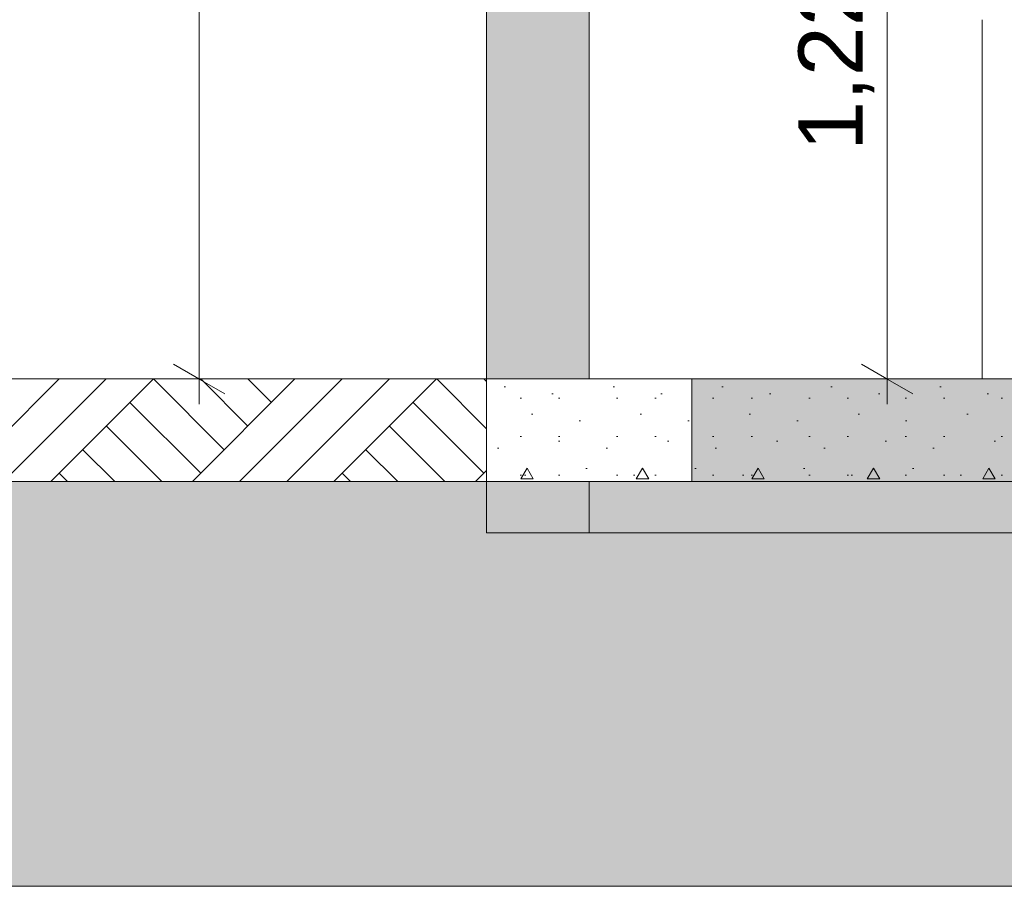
# Model space of a CAD drawing. Header units: millimetres. Extents: x 0 to 1917, y 0 to 847.
# Tile 8 of 230: x 86 to 124, y 646 to 680. Entities that reach past the tile are written whole.
import ezdxf

# ---------------------------------------------------------------- set-up
doc = ezdxf.new("R2010")
doc.units = ezdxf.units.MM
doc.header["$MEASUREMENT"] = 0
doc.set_wipeout_variables(frame=1)
doc.linetypes.add('Linha Tracejada 2_1', pattern=[3, 2, -1])
doc.linetypes.add('Wipeout_Contour', pattern=[1000, 0, -1000])
for name, color, linetype in [('Cota.2D', 7, 'Continuous'), ('Eletrodoméstico & Mobiliário.ARQ', 7, 'Continuous'), ('Interior - Mobiliário', 7, 'Continuous'), ('Laje.ARQ', 7, 'Continuous'), ('Linha & Trama.2D', 7, 'Continuous'), ('Parede.ARQ', 7, 'Continuous')]:
    doc.layers.add(name, color=color, linetype=linetype)
doc.styles.add('GENERATED_STYLE_1', font='arial.ttf')
pattern_1 = [(45, (-3460.7426, 665.528), (-2.7577163, 2.7577163), []), (45, (-3461.662, 666.447), (-5.515433, 5.515433), []), (45, (-3462.581, 667.3665), (-5.515433, 5.515433), []), (135, (-3463.5003, 668.2857), (0.9192388, 0.9192388), [3.8999999, -3.8999999])]

msp = doc.modelspace()

# ---------------------------------------------------------------- linework, layer by layer
at = {"layer": 'Linha & Trama.2D', "color": 8, "linetype": 'Continuous', "lineweight": 0}
msp.add_line((609.905, 645.761), (65.194, 645.761), dxfattribs=at)

# ---------------------------------------------------------------- wipeouts: each hides what was drawn before it
at = {"color": 254, "linetype": 'Wipeout_Contour', "lineweight": 0, "ltscale": 2766.159537}
msp.add_wipeout([(123.447, 681.328), (123.447, 679.528), (123.495, 679.528), (123.495, 681.328)], dxfattribs=at).dxf.layer = 'Interior - Mobiliário'
at = {"color": 254, "linetype": 'Wipeout_Contour', "lineweight": 0, "ltscale": 2683.262147}
msp.add_wipeout([(108.175, 661.528), (108.175, 659.528), (125.291, 659.528), (125.291, 661.528)], dxfattribs=at).dxf.layer = 'Parede.ARQ'

# ---------------------------------------------------------------- next in the draw order: hatches: boundary and pattern name
at = {"layer": 'Parede.ARQ', "linetype": 'Continuous', "lineweight": 0}
msp.add_hatch(color=35, dxfattribs=at).paths.add_polyline_path([(104.175, 661.528), (104.175, 659.528), (108.175, 659.528), (108.175, 661.528)])

# ---------------------------------------------------------------- next in the draw order: linework, layer by layer
at = {"layer": 'Parede.ARQ', "color": 7, "linetype": 'Continuous', "lineweight": 0}
for q in [(104.175, 659.528), (125.291, 659.528)]:
    msp.add_line((108.175, 659.528), q, dxfattribs=at)

# ---------------------------------------------------------------- next in the draw order: wipeouts: each hides what was drawn before it
at = {"color": 254, "linetype": 'Wipeout_Contour', "lineweight": 0, "ltscale": 5698.799641}
msp.add_wipeout([(158.31, 711.528), (123.495, 711.528), (123.495, 665.528), (125.291, 665.528), (125.291, 708.268), (156.771, 708.268), (156.771, 706.328), (158.31, 706.328)], dxfattribs=at).dxf.layer = 'Parede.ARQ'

# ---------------------------------------------------------------- next in the draw order: wipeouts: each hides what was drawn before it
at = {"color": 254, "linetype": 'Wipeout_Contour', "lineweight": 0, "ltscale": 2729.887212}
msp.add_wipeout([(108.175, 665.528), (123.495, 665.528), (123.495, 679.528), (108.175, 679.528)], dxfattribs=at).dxf.layer = 'Parede.ARQ'

# ---------------------------------------------------------------- next in the draw order: hatches: boundary and pattern name
at = {"layer": 'Parede.ARQ', "linetype": 'Continuous', "lineweight": 0}
msp.add_hatch(color=35, dxfattribs=at).paths.add_polyline_path([(104.175, 689.528), (104.175, 665.528), (108.175, 665.528), (108.175, 689.528)])

# ---------------------------------------------------------------- next in the draw order: texts
at = {"layer": 'Cota.2D', "color": 7, "linetype": 'Continuous', "lineweight": 0, "insert": (119.295, 674.415), "char_height": 2.5, "width": 6.65145, "attachment_point": 7, "rotation": 90, "style": 'GENERATED_STYLE_1'}
msp.add_mtext('\\A1;1,22', dxfattribs=at)

# ---------------------------------------------------------------- next in the draw order: wipeouts: each hides what was drawn before it
at = {"color": 254, "linetype": 'Wipeout_Contour', "lineweight": 0, "ltscale": 2709.385957}
msp.add_wipeout([(104.175, 665.528), (104.175, 661.528), (162.115, 661.528), (162.115, 665.528)], dxfattribs=at).dxf.layer = 'Laje.ARQ'

# ---------------------------------------------------------------- next in the draw order: hatches: boundary and pattern name
at = {"layer": 'Interior - Mobiliário', "linetype": 'Continuous', "lineweight": 0}
msp.add_hatch(color=81, dxfattribs=at).paths.add_polyline_path([(112.175, 661.528), (162.175, 661.528), (162.175, 665.528), (112.175, 665.528)])
at = {"layer": 'Laje.ARQ', "linetype": 'Continuous', "lineweight": 0}
h = msp.add_hatch(dxfattribs=at)
h.set_pattern_fill('CONCRETO_0007', color=83, style=0, pattern_type=2)
h.set_pattern_definition([(0, (-3460.7426, 665.528), (0, 7.794229), [0.4875, -4.0125]), (0, (-3458.4926, 669.425), (0, 7.794229), [0.4875, -4.0125]), (60, (-3460.7426, 665.528), (-6.75, 3.897114), [0.4875, -4.0125]), (60, (-3456.2426, 665.528), (-6.75, 3.897114), [0.4875, -4.0125]), (120, (-3460.255, 665.528), (6.75, 3.897114), [0.4875, -4.0125]), (120, (-3455.755, 665.528), (6.75, 3.897114), [0.4875, -4.0125]), (0, (-3460.7426, 666.278), (0, 1.5), [0, -1.5, 0, -2.25]), (45, (-3459.9926, 666.278), (-1.0606602, 1.0606602), [0, -1.125, 0, -1.875])])
h.paths.add_polyline_path([(104.175, 665.528), (104.175, 661.528), (162.115, 661.528), (162.115, 665.528)])

# ---------------------------------------------------------------- next in the draw order: linework, layer by layer
at = {"layer": 'Cota.2D', "color": 7, "linetype": 'Continuous', "lineweight": 0}
for p, q in [((119.795, 665.528), (119.795, 689.954)), ((118.795, 666.105), (120.795, 664.951)), ((121.295, 665.528), (118.295, 665.528)), ((119.795, 664.55), (119.795, 665.528))]:
    msp.add_line(p, q, dxfattribs=at)
at = {"layer": 'Interior - Mobiliário', "color": 102, "linetype": 'Continuous', "lineweight": 0}
msp.add_line((112.175, 665.528), (112.175, 661.528), dxfattribs=at)
at = {"layer": 'Laje.ARQ', "color": 123, "linetype": 'Continuous', "lineweight": 0}
for p, q in [((112.175, 665.528), (108.175, 665.528)), ((143.775, 665.528), (112.175, 665.528)), ((112.175, 661.528), (108.175, 661.528)), ((162.115, 661.528), (112.175, 661.528))]:
    msp.add_line(p, q, dxfattribs=at)
at = {"layer": 'Parede.ARQ', "color": 7, "linetype": 'Continuous', "lineweight": 0}
for p, q in [((108.175, 689.528), (108.175, 665.528)), ((108.175, 661.528), (108.175, 659.528))]:
    msp.add_line(p, q, dxfattribs=at)
at = {"layer": 'Parede.ARQ', "color": 251, "linetype": 'Continuous', "lineweight": 0}
msp.add_line((123.495, 679.528), (123.495, 665.528), dxfattribs=at)

# ---------------------------------------------------------------- next in the draw order: wipeouts: each hides what was drawn before it
at = {"color": 254, "linetype": 'Wipeout_Contour', "lineweight": 0, "ltscale": 2676.750965}
msp.add_wipeout([(104.175, 665.528), (65.194, 665.528), (65.194, 661.528), (104.175, 661.528)], dxfattribs=at).dxf.layer = 'Laje.ARQ'

# ---------------------------------------------------------------- next in the draw order: hatches: boundary and pattern name
at = {"layer": 'Laje.ARQ', "linetype": 'Continuous', "lineweight": 0}
h = msp.add_hatch(dxfattribs=at)
h.set_pattern_fill('TERRA_0007', color=42, style=0, pattern_type=2)
h.set_pattern_definition(pattern_1)
h.paths.add_polyline_path([(104.175, 665.528), (65.194, 665.528), (65.194, 661.528), (104.175, 661.528)])
at = {"layer": 'Linha & Trama.2D', "linetype": 'Continuous', "lineweight": 0}
h = msp.add_hatch(dxfattribs=at)
h.set_pattern_fill('TERRA_0007', color=30, style=0, pattern_type=2)
h.set_pattern_definition(pattern_1)
h.paths.add_polyline_path([(609.905, 661.528), (65.194, 661.528), (65.194, 645.761), (609.905, 645.761)])

# ---------------------------------------------------------------- next in the draw order: linework, layer by layer
at = {"layer": 'Cota.2D', "color": 7, "linetype": 'Continuous', "lineweight": 0}
for p, q in [((92.983, 665.528), (92.983, 711.528)), ((91.983, 666.105), (93.983, 664.951)), ((94.483, 665.528), (91.483, 665.528)), ((92.983, 664.55), (92.983, 665.528))]:
    msp.add_line(p, q, dxfattribs=at)
at = {"layer": 'Eletrodoméstico & Mobiliário.ARQ', "color": 161, "linetype": 'Linha Tracejada 2_1', "lineweight": 0}
msp.add_line((65.194, 665.528), (602.571, 665.528), dxfattribs=at)
at = {"layer": 'Laje.ARQ', "color": 93, "linetype": 'Continuous', "lineweight": 0}
for p, q in [((104.175, 665.528), (65.194, 665.528)), ((104.175, 661.528), (65.194, 661.528))]:
    msp.add_line(p, q, dxfattribs=at)
at = {"layer": 'Laje.ARQ', "color": 123, "linetype": 'Continuous', "lineweight": 0}
for p, q in [((104.175, 665.528), (104.175, 661.528)), ((108.175, 665.528), (104.175, 665.528)), ((108.175, 661.528), (104.175, 661.528))]:
    msp.add_line(p, q, dxfattribs=at)
at = {"layer": 'Linha & Trama.2D', "color": 8, "linetype": 'Continuous', "lineweight": 0}
msp.add_line((65.194, 661.528), (609.905, 661.528), dxfattribs=at)
at = {"layer": 'Parede.ARQ', "color": 7, "linetype": 'Continuous', "lineweight": 0}
for p, q in [((104.175, 689.528), (104.175, 665.528)), ((104.175, 661.528), (104.175, 659.528))]:
    msp.add_line(p, q, dxfattribs=at)

doc.saveas('drawing.dxf')
